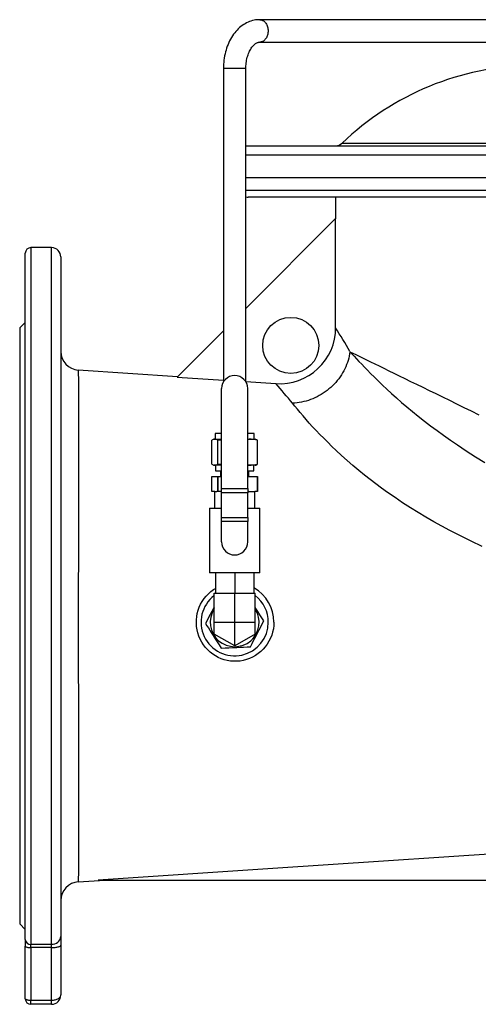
# Model space of a CAD drawing. Extents: x 51 to 1452, y -583 to 690.
# Tile 2 of 4: x 51 to 297, y 54 to 581. Entities that reach past the tile are written whole.
import ezdxf

# ---------------------------------------------------------------- set-up
doc = ezdxf.new("R2010")
doc.units = 0
doc.layers.get('0').update_dxf_attribs({"linetype": 'CONTINUOUS'})

msp = doc.modelspace()

# ---------------------------------------------------------------- linework, layer by layer
at = {"color": 7, "linetype": 'CONTINUOUS'}
for p, q in [((312.7, 580.57), (179.82, 580.57)), ((179.82, 568.57), (312.7, 568.57)), ((160.39, 554.57), (160.39, 386.72)), ((172.39, 386.72), (172.39, 554.57)), ((172.39, 513.07), (660.39, 513.07)), ((172.39, 496.07), (660.39, 496.07)), ((659.13, 485.57), (173.64, 485.57)), ((220.27, 485.57), (220.27, 473.95)), ((220.41, 474.1), (172.39, 426.07)), ((220.41, 415.69), (220.41, 474.1)), ((68.39, 458.57), (57.39, 458.57)), ((54.39, 88.2), (54.39, 455.57)), ((73.39, 453.57), (73.39, 89.88)), ((54.39, 418.57), (51.39, 415.57)), ((51.39, 415.57), (51.39, 96.57)), ((160.39, 414.07), (135.61, 389.3)), ((135.8, 389.48), (82.72, 393.02)), ((135.61, 389.3), (160.39, 387.65)), ((172.39, 386.85), (188.46, 385.78)), ((159.39, 329.66), (159.39, 383.11)), ((173.39, 329.66), (173.39, 383.11)), ((155.89, 359.07), (155.89, 356.07)), ((159.39, 359.07), (155.89, 359.07)), ((176.89, 359.07), (173.39, 359.07)), ((176.89, 356.07), (176.89, 359.07)), ((154.14, 342.69), (154.14, 355.45)), ((155.39, 356.07), (155.01, 355.94)), ((155.39, 356.07), (155.74, 356.07)), ((155.74, 356.07), (159.39, 356.07)), ((157.35, 342.69), (157.35, 355.45)), ((173.39, 356.07), (174.12, 356.07)), ((173.39, 356.05), (174.12, 356.07)), ((174.12, 356.07), (177.39, 356.07)), ((177.76, 355.94), (177.39, 356.07)), ((178.63, 342.69), (178.63, 355.45)), ((155.01, 342.21), (155.39, 342.07)), ((155.74, 342.07), (155.39, 342.07)), ((159.39, 342.07), (155.74, 342.07)), ((156.12, 342.07), (156.12, 339.07)), ((156.12, 339.07), (159.39, 339.07)), ((158.89, 339.07), (158.89, 336.07)), ((174.12, 342.07), (173.39, 342.1)), ((173.39, 342.07), (174.12, 342.07)), ((173.39, 339.07), (176.65, 339.07)), ((173.89, 336.07), (173.89, 339.07)), ((177.39, 342.07), (174.12, 342.07)), ((176.65, 339.07), (176.65, 342.07)), ((177.39, 342.07), (177.76, 342.21)), ((154.14, 328.07), (154.14, 336.07)), ((154.14, 336.07), (157.35, 336.07)), ((157.35, 328.07), (157.35, 336.07)), ((157.35, 336.07), (159.39, 336.07)), ((157.35, 336.07), (157.35, 328.07)), ((157.35, 336.07), (157.35, 336.07)), ((173.39, 336.07), (178.63, 336.07)), ((178.63, 336.07), (178.63, 328.07)), ((178.63, 328.07), (178.63, 336.07)), ((178.63, 336.07), (178.63, 336.07)), ((155.69, 328.07), (154.14, 328.07)), ((155.69, 319.07), (155.69, 328.07)), ((155.69, 328.07), (156.8, 328.07)), ((157.35, 328.07), (156.8, 328.07)), ((159.39, 328.07), (157.35, 328.07)), ((157.35, 328.07), (157.35, 328.07)), ((159.39, 327.42), (159.39, 329.66)), ((159.39, 314.21), (159.39, 327.42)), ((173.39, 329.66), (173.39, 327.42)), ((173.95, 328.07), (173.39, 328.07)), ((173.39, 314.21), (173.39, 327.42)), ((173.95, 328.07), (177.09, 328.07)), ((177.09, 319.07), (177.09, 328.07)), ((178.63, 328.07), (177.09, 328.07)), ((178.63, 328.07), (178.63, 328.07)), ((152.99, 319.07), (152.99, 284.57)), ((152.99, 319.07), (159.39, 319.07)), ((173.39, 319.07), (179.79, 319.07)), ((179.79, 284.57), (179.79, 319.07)), ((159.39, 311.97), (159.39, 314.21)), ((159.39, 301.07), (159.39, 311.97)), ((173.39, 314.21), (173.39, 311.97)), ((173.39, 301.07), (173.39, 311.97)), ((166.39, 284.57), (152.99, 284.57)), ((156.09, 284.57), (156.09, 273.57)), ((179.79, 284.57), (166.39, 284.57)), ((166.39, 284.57), (166.39, 273.57)), ((176.69, 284.57), (176.69, 273.57)), ((155.39, 258.07), (155.39, 273.57)), ((155.39, 273.57), (166.39, 273.57)), ((166.39, 258.07), (166.39, 273.57)), ((166.39, 273.57), (177.39, 273.57)), ((177.39, 258.07), (177.39, 273.57)), ((177.4, 265.14), (177.39, 265.17)), ((155.39, 251.72), (155.39, 258.07)), ((166.39, 245.37), (166.39, 258.07)), ((177.39, 251.72), (177.39, 258.07)), ((166.39, 245.37), (155.39, 251.72)), ((177.39, 251.72), (166.39, 245.37)), ((82.72, 119.13), (96.9, 120.07)), ((82.72, 119.14), (82.72, 119.14)), ((93.42, 120.07), (337.4, 120.07)), ((51.39, 96.57), (54.39, 93.57)), ((73.39, 89.88), (73.39, 85.22)), ((54.39, 88.2), (54.39, 84.7)), ((54.39, 56.57), (54.39, 84.7)), ((73.39, 85.22), (73.39, 58.57)), ((68.39, 53.57), (57.39, 53.57))]:
    msp.add_line(p, q, dxfattribs=at)
at = {"color": 8, "linetype": 'CONTINUOUS'}
for p, q in [((160.39, 554.57), (170.83, 554.57)), ((170.83, 554.57), (172.39, 554.57)), ((223.82, 514.47), (608.95, 514.47)), ((660.39, 508.07), (172.39, 508.07)), ((172.39, 489.33), (660.39, 489.33)), ((57.39, 458.57), (57.39, 85.68)), ((68.39, 85.68), (68.39, 458.57)), ((159.39, 329.66), (173.39, 329.66)), ((173.39, 327.42), (159.39, 327.42)), ((159.39, 314.21), (173.39, 314.21)), ((173.39, 311.97), (159.39, 311.97)), ((155.39, 258.07), (166.39, 258.07)), ((166.39, 258.07), (177.39, 258.07)), ((57.39, 85.68), (68.39, 85.68)), ((57.39, 83.93), (57.39, 85.68)), ((68.39, 83.93), (68.39, 85.68)), ((68.39, 83.93), (57.39, 83.93)), ((57.39, 83.93), (57.39, 55.8)), ((68.39, 55.8), (68.39, 83.93)), ((57.39, 55.8), (68.39, 55.8)), ((57.39, 53.57), (57.39, 55.8)), ((68.39, 53.57), (68.39, 55.8))]:
    msp.add_line(p, q, dxfattribs=at)
at = {"color": 7, "linetype": 'CONTINUOUS', "flags": 128}
for points in [[(179.82, 580.57), (179.25, 580.56), (178.41, 580.51), (177.58, 580.41), (176.75, 580.26), (175.93, 580.07), (175.12, 579.83), (174.31, 579.54), (173.52, 579.21), (172.73, 578.84), (171.96, 578.42), (171.21, 577.95), (170.46, 577.45), (169.74, 576.9), (169.03, 576.31), (168.34, 575.67), (167.68, 575), (167.03, 574.28), (166.41, 573.53), (165.82, 572.75), (165.25, 571.92), (164.71, 571.07), (164.19, 570.18), (163.71, 569.27), (163.26, 568.33), (162.84, 567.36), (162.45, 566.37), (162.09, 565.36), (161.77, 564.33), (161.48, 563.29), (161.22, 562.23), (161, 561.16), (160.81, 560.07), (160.66, 558.98), (160.54, 557.88), (160.45, 556.78), (160.4, 555.67), (160.39, 554.57)], [(172.39, 554.57), (172.39, 554.98), (172.42, 555.79), (172.47, 556.59), (172.55, 557.39), (172.66, 558.17), (172.8, 558.94), (172.95, 559.7), (173.14, 560.43), (173.34, 561.15), (173.57, 561.84), (173.82, 562.5), (174.08, 563.13), (174.36, 563.74), (174.66, 564.31), (174.97, 564.85), (175.28, 565.35), (175.61, 565.81), (175.94, 566.24), (176.28, 566.63), (176.62, 566.98), (176.95, 567.29), (177.28, 567.57), (177.61, 567.8), (177.94, 568.01), (178.25, 568.18), (178.56, 568.32), (178.87, 568.43), (179.18, 568.51), (179.5, 568.56), (179.82, 568.57)], [(157.35, 355.45), (158.89, 355.72), (159.39, 355.77)], [(159.39, 342.38), (158.89, 342.43), (157.35, 342.69)], [(187.39, 258.07), (187.31, 256.31), (187.08, 254.55), (186.71, 252.82), (186.19, 251.13), (185.54, 249.49), (184.74, 247.9), (183.82, 246.39), (182.78, 244.96), (181.62, 243.62), (180.33, 242.38), (178.95, 241.25), (177.49, 240.25), (175.96, 239.38), (174.35, 238.65), (172.7, 238.06), (171, 237.61), (169.3, 237.32), (167.58, 237.17), (165.85, 237.16), (164.13, 237.29), (162.44, 237.57), (160.78, 238), (159.15, 238.55), (157.59, 239.24), (156.07, 240.07), (154.62, 241.02), (153.25, 242.09), (151.98, 243.27), (150.8, 244.57), (149.72, 245.97), (148.76, 247.46), (147.94, 249.02), (147.24, 250.64), (146.68, 252.33), (146.27, 254.06), (146, 255.81), (145.88, 257.56), (145.91, 259.32), (146.09, 261.07), (146.4, 262.8), (146.86, 264.49), (147.46, 266.14), (148.19, 267.73), (149.05, 269.25), (150.03, 270.7), (151.14, 272.07), (152.36, 273.34), (153.68, 274.51), (155.1, 275.56), (156.09, 276.17)], [(155.39, 266.19), (155.12, 265.68), (154.14, 263.78), (153.3, 262.16), (152.47, 260.56), (151.64, 258.94), (150.81, 257.35)], [(181.96, 258.8), (180.88, 260.48), (179.83, 262.11), (178.77, 263.76), (177.68, 265.47), (177.39, 265.93)], [(174.8, 244.95), (175.73, 246.75), (176.68, 248.58), (177.65, 250.47), (178.63, 252.37), (179.47, 253.99), (180.3, 255.59), (181.13, 257.21), (181.96, 258.8)], [(150.81, 257.35), (151.56, 256.18), (152.32, 255), (153.09, 253.8), (153.87, 252.59), (154.93, 250.93), (155.99, 249.27), (157.08, 247.58), (158.15, 245.9), (159.23, 244.22)], [(159.23, 244.22), (161.26, 244.32), (163.31, 244.42), (165.43, 244.51), (167.57, 244.61), (169.39, 244.7), (171.19, 244.78), (173.01, 244.87), (174.8, 244.95)], [(337.4, 136.34), (186.74, 126.28), (93.42, 120.07)]]:
    msp.add_lwpolyline(points, dxfattribs=at)
at = {"color": 8, "linetype": 'CONTINUOUS', "flags": 128}
for points in [[(179.82, 580.57), (180.13, 580.56), (180.55, 580.49), (180.95, 580.38), (181.35, 580.21), (181.74, 579.99), (182.1, 579.72), (182.45, 579.41), (182.77, 579.06), (183.07, 578.67), (183.34, 578.24), (183.58, 577.77), (183.79, 577.29), (183.96, 576.77), (184.09, 576.24), (184.19, 575.69), (184.25, 575.14), (184.27, 574.57)], [(184.27, 574.57), (184.25, 574.01), (184.19, 573.46), (184.09, 572.91), (183.96, 572.38), (183.79, 571.86), (183.58, 571.37), (183.34, 570.91), (183.07, 570.48), (182.77, 570.09), (182.45, 569.74), (182.1, 569.43), (181.74, 569.16), (181.35, 568.94), (180.95, 568.77), (180.55, 568.65), (180.13, 568.59), (179.83, 568.57)], [(228.04, 402.89), (227.88, 401.72), (227.66, 400.55), (227.4, 399.38), (227.08, 398.23), (226.71, 397.08), (226.3, 395.94), (225.83, 394.81), (225.32, 393.69), (224.76, 392.6), (224.16, 391.52), (223.51, 390.46), (222.81, 389.43), (222.08, 388.42), (221.3, 387.43), (220.48, 386.47), (219.63, 385.55), (218.74, 384.65), (217.81, 383.78), (216.85, 382.96), (215.86, 382.16), (214.84, 381.4), (213.79, 380.69), (212.71, 380.01), (211.61, 379.37), (210.49, 378.78), (209.35, 378.23), (208.19, 377.72), (207.01, 377.26), (205.82, 376.84), (204.62, 376.47), (203.41, 376.15), (202.19, 375.88), (200.96, 375.65), (199.74, 375.48), (198.51, 375.35), (197.28, 375.27)], [(228.04, 402.89), (229.55, 402.15), (231.19, 401.35), (232.96, 400.49), (234.86, 399.56), (236.88, 398.57), (239.03, 397.52), (241.31, 396.4), (243.7, 395.23), (246.22, 394), (248.85, 392.71), (251.6, 391.37), (254.47, 389.97), (257.45, 388.51), (260.54, 387), (263.74, 385.43), (267.05, 383.82), (270.45, 382.15), (273.97, 380.43), (277.58, 378.67), (281.29, 376.85), (285.09, 374.99), (288.98, 373.09), (292.96, 371.14), (297.03, 369.15)], [(228.04, 402.89), (229.14, 401.69), (230.31, 400.4), (231.56, 399.05), (232.9, 397.63), (234.33, 396.12), (235.84, 394.55), (237.43, 392.91), (239.11, 391.21), (241.13, 389.19), (243.27, 387.1), (245.52, 384.95), (247.86, 382.75), (250.36, 380.45), (252.97, 378.12), (255.68, 375.75), (258.49, 373.35), (261.52, 370.84), (264.64, 368.31), (267.87, 365.78), (271.18, 363.24), (274.64, 360.67), (278.18, 358.11), (281.81, 355.55), (285.51, 353.02), (290.32, 349.81), (295.25, 346.63), (300.27, 343.48)], [(82.72, 393.02), (82.72, 392.93), (82.73, 392.66), (82.73, 392.26), (82.74, 391.71), (82.74, 391.01), (82.75, 390.16), (82.76, 389.17), (82.77, 387.99), (82.79, 386.66), (82.8, 385.17), (82.81, 383.53), (82.82, 381.75), (82.83, 379.88), (82.84, 377.88), (82.85, 375.74), (82.86, 373.47), (82.87, 371.07), (82.87, 368.47), (82.88, 365.74), (82.88, 362.88), (82.89, 359.89), (82.89, 356.79), (82.89, 353.69), (82.89, 350.48), (82.89, 347.17), (82.89, 343.76), (82.88, 340.26), (82.88, 336.56), (82.87, 332.77), (82.86, 328.89), (82.85, 324.93), (82.84, 320.89), (82.83, 316.9), (82.82, 312.85), (82.81, 308.74), (82.8, 304.57), (82.79, 300.35), (82.78, 295.96), (82.77, 291.53), (82.76, 287.06), (82.75, 282.56), (82.74, 278.03), (82.73, 273.55), (82.73, 269.04), (82.72, 264.53), (82.72, 260.01), (82.72, 255.49), (82.72, 250.87), (82.73, 246.25), (82.73, 241.64), (82.74, 237.05), (82.74, 232.48), (82.75, 227.62), (82.76, 222.79), (82.78, 217.99), (82.79, 213.25), (82.8, 208.57), (82.81, 203.78), (82.83, 199.07), (82.84, 194.43), (82.85, 189.87), (82.86, 185.41), (82.87, 181.59), (82.87, 177.84), (82.88, 174.17), (82.88, 170.59), (82.89, 167.11), (82.89, 163.63), (82.89, 160.25), (82.89, 156.98), (82.89, 153.82), (82.89, 150.79), (82.88, 147.97), (82.88, 145.27), (82.87, 142.69), (82.86, 140.23), (82.86, 137.9), (82.85, 135.64), (82.84, 133.51), (82.83, 131.52), (82.81, 129.67), (82.8, 127.97), (82.79, 126.45), (82.78, 125.07), (82.77, 123.83), (82.76, 122.73), (82.75, 121.78), (82.74, 120.95), (82.74, 120.28), (82.73, 119.76), (82.72, 119.4), (82.72, 119.19), (82.72, 119.14)], [(298.72, 298.66), (292.9, 301.44), (287.12, 304.31), (281.41, 307.26), (277.14, 309.55), (272.91, 311.9), (268.74, 314.3), (264.61, 316.76), (260.4, 319.37), (256.25, 322.04), (252.17, 324.76), (248.17, 327.54), (244.98, 329.83), (241.85, 332.15), (238.79, 334.5), (235.79, 336.87), (232.86, 339.25), (229.66, 341.95), (226.55, 344.65), (223.54, 347.35), (220.65, 350.03), (218.36, 352.22), (216.14, 354.39), (214.01, 356.53), (211.96, 358.64), (210, 360.7), (208.11, 362.73), (206.31, 364.71), (204.6, 366.63), (202.97, 368.48), (201.41, 370.3), (199.94, 372.05), (198.56, 373.71), (197.28, 375.27)], [(54.39, 84.7), (54.42, 84.59), (54.51, 84.49), (54.66, 84.38), (54.86, 84.28), (55.12, 84.2), (55.42, 84.12), (55.76, 84.05), (56.14, 84), (56.54, 83.96), (56.96, 83.94), (57.39, 83.93)], [(68.39, 83.93), (68.91, 83.93), (69.42, 83.96), (69.93, 83.99), (70.42, 84.04), (70.89, 84.1), (71.32, 84.17), (71.73, 84.26), (72.1, 84.36), (72.43, 84.46), (72.72, 84.57), (72.95, 84.7), (73.14, 84.82), (73.28, 84.95), (73.36, 85.09), (73.39, 85.22)], [(68.39, 55.8), (68.91, 55.81), (69.42, 55.86), (69.93, 55.93), (70.42, 56.04), (70.89, 56.17), (71.32, 56.33), (71.73, 56.51), (72.1, 56.72), (72.43, 56.94), (72.72, 57.19), (72.95, 57.45), (73.14, 57.72), (73.28, 58), (73.36, 58.28), (73.39, 58.57)], [(54.39, 56.57), (54.42, 56.46), (54.51, 56.36), (54.66, 56.25), (54.86, 56.15), (55.12, 56.07), (55.42, 55.99), (55.76, 55.92), (56.14, 55.87), (56.54, 55.83), (56.96, 55.81), (57.39, 55.8)]]:
    msp.add_lwpolyline(points, dxfattribs=at)
at = {"color": 7, "linetype": 'CONTINUOUS'}
msp.add_circle((196.39, 406.23), 15, dxfattribs=at)
for centre, radius, start, end in [((327.66, 406.22), 150, 91, 133.8119), ((220.36, 518.07), 5, 270, 313.8119), ((173.64, 489.33), 3.76, 250.4575, 270), ((57.39, 455.57), 3, 90, 180), ((68.39, 453.57), 5, 0, 90), ((190.45, 415.67), 29.96, 266.1912, 0.0383), ((83.39, 403), 10, 180, 266.1898), ((166.39, 383.11), 7, 90, 180), ((166.39, 383.11), 7, 0, 90), ((155.9, 353.27), 2.8, 93.1733, 128.9602), ((155.59, 353.28), 2.8, 51.0202, 86.8456), ((173.94, 337.99), 18.09, 74.9515, 89.4325), ((176.84, 353.21), 2.87, 51.4143, 71.4943), ((155.9, 344.87), 2.8, 231.0221, 266.8448), ((155.59, 344.87), 2.8, 273.1726, 308.9611), ((173.94, 360.17), 18.1, 270.5712, 285.0446), ((176.84, 344.94), 2.87, 288.5324, 308.6039), ((166.39, 301.07), 7, 180, 270), ((166.39, 301.07), 7, 270, 0), ((166.31, 258.12), 21.08, 359.8653, 60.5089), ((166.39, 258.07), 18, 127.6699, 0), ((166.39, 258.07), 18, 0, 52.3301), ((166.39, 258.07), 13.09, 147.1861, 32.6794), ((83.39, 109.15), 10, 93.8056, 179.9855), ((68.39, 58.57), 5, 270.0003, 359.9997), ((57.39, 56.57), 3, 180, 270)]:
    msp.add_arc(centre, radius, start, end, dxfattribs=at)
at = {"color": 8, "linetype": 'CONTINUOUS'}
for centre, radius, start, end in [((-132.29, 196.73), 415.14, 29.7756, 31.833), ((-116.07, 121.12), 403.46, 39.0445, 40.993), ((68.78, 90.29), 4.63, 265.1613, 354.9983), ((57.19, 88.48), 2.82, 185.8046, 274.0354)]:
    msp.add_arc(centre, radius, start, end, dxfattribs=at)

doc.saveas('drawing.dxf')
